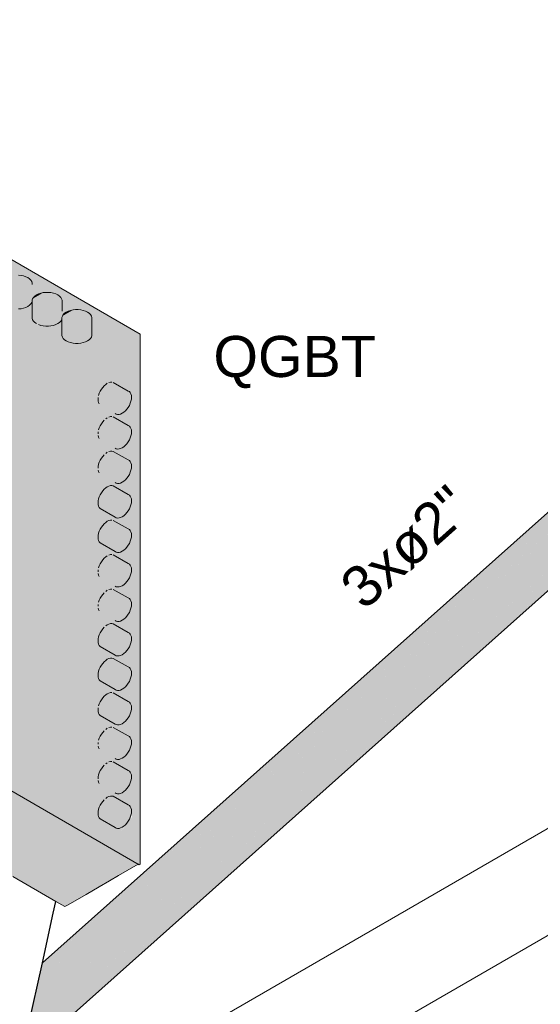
# Model space of a CAD drawing. Header units: millimetres. Extents: x 4480191 to 4481199, y -30324204 to -30323479.
# Tile 5 of 243: x 4480416.9 to 4480419.44, y -30324187.39 to -30324182.6. Entities that reach past the tile are written whole.
import ezdxf

# ---------------------------------------------------------------- set-up
doc = ezdxf.new("R2010")
doc.units = ezdxf.units.MM
doc.linetypes.add('NULL', pattern=[0])
for name, color, linetype, lineweight in [('EL-Condutos ARC (Baixa)', 54, 'Continuous', 25), ('EL-Condutos QD (Direta)', 14, 'Continuous', 25), ('EL-Quadro de distribuição', 251, 'Continuous', 18), ('EL-Textos conduto ARC', 7, 'Continuous', 9), ('IFC-Parede padrão-Contorno', 44, 'Continuous', 5), ('Textos', 7, 'Continuous', 9)]:
    doc.layers.add(name, color=color, linetype=linetype, lineweight=lineweight)
doc.styles.add('ARIAL', font='arial.ttf')

msp = doc.modelspace()

# ---------------------------------------------------------------- hatches: boundary and pattern name
at = {"layer": 'EL-Condutos ARC (Baixa)', "linetype": 'Continuous'}
for points in [[(4480421.4318, -30324183.6416), (4480421.4422, -30324183.5975), (4480421.4317, -30324183.5456), (4480421.402, -30324183.4948), (4480421.3583, -30324183.4539), (4480421.1034, -30324183.6777), (4480416.9798, -30324187.3525), (4480416.9759, -30324187.3701), (4480421.1034, -30324183.7563), (4480416.9579, -30324187.4515), (4480416.9543, -30324187.4678), (4480421.1034, -30324183.8332), (4480416.9367, -30324187.5477), (4480416.9365, -30324187.5485), (4480421.0798, -30324183.8589), (4480416.9364, -30324187.5488), (4480416.9341, -30324187.5595), (4480421.0798, -30324183.9135), (4480416.934, -30324187.5596), (4480416.9198, -30324187.6241), (4480416.141, -30324188.3182), (4480416.9196, -30324187.6248), (4480416.9182, -30324187.6312), (4480421.1602, -30324183.8816), (4480416.9101, -30324187.6679), (4480416.91, -30324187.6681), (4480421.116, -30324183.9228), (4480421.4101, -30324183.6608), (4480421.2685, -30324183.7859), (4480421.3702, -30324183.6756)], [(4480421.2228, -30324183.4462), (4480417.0151, -30324187.1931), (4480417.0144, -30324187.1963), (4480421.0798, -30324183.5852), (4480417.0143, -30324187.1964), (4480417.0143, -30324187.1968), (4480421.1034, -30324183.5666), (4480417.0111, -30324187.2111), (4480417.0086, -30324187.2223), (4480421.1034, -30324183.6107), (4480416.9986, -30324187.2675), (4480416.9951, -30324187.2835), (4480421.3583, -30324183.4539), (4480421.3082, -30324183.4301), (4480421.2716, -30324183.5127), (4480421.2716, -30324183.487), (4480421.3082, -30324183.4301), (4480421.2716, -30324183.4742), (4480421.2716, -30324183.428), (4480421.2602, -30324183.4273)], [(4480421.1034, -30324183.5666), (4480417.0143, -30324187.1968), (4480417.0111, -30324187.211)], [(4480421.0798, -30324183.5852), (4480417.0144, -30324187.1963), (4480417.0143, -30324187.1964)], [(4480421.0798, -30324183.6317), (4480416.9987, -30324187.2673), (4480416.9986, -30324187.2674)], [(4480421.0798, -30324183.6317), (4480416.9986, -30324187.2674), (4480416.9986, -30324187.2675)], [(4480421.1034, -30324183.6107), (4480417.0086, -30324187.2223), (4480416.9987, -30324187.2673)], [(4480421.1034, -30324183.6777), (4480416.9951, -30324187.2835), (4480416.9799, -30324187.3523)], [(4480421.0798, -30324183.6987), (4480416.9799, -30324187.3523), (4480416.9798, -30324187.3524)], [(4480421.0798, -30324183.6987), (4480416.9798, -30324187.3524), (4480416.9798, -30324187.3525)], [(4480421.0798, -30324183.7773), (4480416.958, -30324187.4514), (4480416.9579, -30324187.4515)], [(4480421.1034, -30324183.7563), (4480416.9759, -30324187.3701), (4480416.958, -30324187.4514)], [(4480421.1034, -30324183.8332), (4480416.9543, -30324187.4678), (4480416.9367, -30324187.5475)], [(4480421.1602, -30324183.8816), (4480421.1098, -30324183.9262), (4480416.9101, -30324187.6677), (4480416.9101, -30324187.6679)], [(4480421.0513, -30324183.8843), (4480416.9365, -30324187.5485), (4480416.9364, -30324187.5488)], [(4480421.0798, -30324183.8542), (4480416.9367, -30324187.5476), (4480416.9367, -30324187.5477)], [(4480421.0798, -30324183.8542), (4480416.9367, -30324187.5475), (4480416.9367, -30324187.5476)], [(4480421.1098, -30324183.9262), (4480416.9182, -30324187.6312), (4480416.9101, -30324187.6677)]]:
    msp.add_hatch(color=31, dxfattribs=at).paths.add_polyline_path(points)
at = {"layer": 'EL-Quadro de distribuição', "linetype": 'Continuous'}
for points in [[(4480415.8839, -30324183.2113), (4480415.5306, -30324183.4153), (4480415.7551, -30324183.4981), (4480415.9513, -30324183.3623), (4480415.9886, -30324183.3435), (4480415.9498, -30324183.3691), (4480415.9562, -30324183.359), (4480415.7551, -30324183.4981), (4480417.4843, -30324184.1353), (4480416.0929, -30324183.332), (4480416.0326, -30324183.3396), (4480416.0133, -30324183.3396), (4480416.0929, -30324183.3827), (4480416.0007, -30324183.3409), (4480416.0261, -30324183.3396), (4480416.0929, -30324183.332)], [(4480415.8813, -30324185.7888), (4480417.4869, -30324186.7158), (4480417.4923, -30324186.7127), (4480417.4923, -30324184.1307), (4480415.8867, -30324183.2037), (4480415.8813, -30324183.2068), (4480415.8813, -30324185.7888), (4480415.8839, -30324183.2113), (4480417.4843, -30324184.1353), (4480417.4843, -30324186.7113)], [(4480415.5243, -30324185.9949), (4480417.1247, -30324186.9189), (4480417.4843, -30324186.7113), (4480417.4804, -30324186.6884), (4480417.46, -30324186.5857), (4480417.4411, -30324186.5015), (4480417.4277, -30324186.5671), (4480417.4329, -30324186.5088), (4480417.3994, -30324186.5507), (4480417.395, -30324186.5482), (4480417.3736, -30324186.5719), (4480417.3221, -30324186.5184), (4480417.3465, -30324186.5854), (4480417.3356, -30324186.5683), (4480417.3405, -30324186.5907), (4480417.324, -30324186.5463), (4480417.3443, -30324186.6047), (4480417.3356, -30324186.5683), (4480417.3465, -30324186.5854), (4480417.3221, -30324186.5184), (4480417.3736, -30324186.5719), (4480417.395, -30324186.5482), (4480417.3994, -30324186.5507), (4480417.4199, -30324186.5204), (4480417.4329, -30324186.5088), (4480417.4277, -30324186.5671), (4480417.4411, -30324186.5015), (4480417.4595, -30324186.5854), (4480417.4804, -30324186.6884), (4480417.4843, -30324186.7113), (4480417.4517, -30324186.4922), (4480417.4449, -30324186.4796), (4480417.4371, -30324186.4251), (4480417.4498, -30324186.4438), (4480417.4509, -30324186.3052), (4480417.4556, -30324186.3646), (4480417.448, -30324186.4677), (4480417.4843, -30324186.7113), (4480417.4843, -30324185.9694), (4480417.4003, -30324185.8264), (4480417.415, -30324185.8463), (4480417.4155, -30324185.8522), (4480417.4843, -30324185.9694), (4480417.4843, -30324184.1353), (4480417.131, -30324184.3393), (4480415.5306, -30324183.4153), (4480415.5243, -30324183.4189)], [(4480417.131, -30324184.3393), (4480417.4843, -30324184.1353), (4480416.5284, -30324183.7893), (4480416.6322, -30324183.8213), (4480415.5306, -30324183.4153)], [(4480416.5242, -30324183.7878), (4480417.4843, -30324184.1353), (4480416.6322, -30324183.8213)], [(4480416.8194, -30324183.8896), (4480416.8194, -30324183.9696), (4480416.8217, -30324183.9769), (4480416.8407, -30324183.9959), (4480416.8736, -30324184.0069), (4480416.9117, -30324184.0069), (4480416.9446, -30324183.9959), (4480416.9636, -30324183.9769), (4480416.9659, -30324183.8822), (4480416.9528, -30324183.8616), (4480416.9237, -30324183.8475), (4480416.8862, -30324183.8436)], [(4480416.9649, -30324183.9736), (4480416.9649, -30324184.0536), (4480416.9672, -30324184.0609), (4480416.9862, -30324184.0799), (4480416.996, -30324184.0047), (4480416.996, -30324184.0847), (4480417.0191, -30324184.0909), (4480417.0572, -30324184.0909), (4480417.0901, -30324184.0799), (4480417.1091, -30324184.0609), (4480417.1113, -30324183.9662), (4480417.0983, -30324183.9456), (4480417.0692, -30324183.9315), (4480417.0317, -30324183.9276)], [(4480416.9649, -30324183.9736), (4480417.0317, -30324183.9276), (4480417.0191, -30324183.9289), (4480416.9695, -30324183.9576)], [(4480416.9715, -30324183.952), (4480416.9672, -30324183.9589), (4480417.0191, -30324183.9289), (4480416.996, -30324183.9351)], [(4480417.1104, -30324184.0576), (4480417.1104, -30324184.1376), (4480417.117, -30324184.1518), (4480417.1415, -30324184.1687), (4480417.1772, -30324184.1762), (4480417.2147, -30324184.1724), (4480417.2438, -30324184.1582), (4480417.2568, -30324184.1376), (4480417.2568, -30324184.0502), (4480417.2438, -30324184.0296), (4480417.2147, -30324184.0155), (4480417.1772, -30324184.0116)], [(4480417.1104, -30324184.0576), (4480417.1772, -30324184.0116), (4480417.1646, -30324184.0129), (4480417.115, -30324184.0416)], [(4480417.117, -30324184.036), (4480417.1127, -30324184.0429), (4480417.1646, -30324184.0129), (4480417.1415, -30324184.0191)], [(4480417.4468, -30324184.4222), (4480417.439, -30324184.4111), (4480417.3607, -30324184.3659), (4480417.427, -30324184.4064), (4480417.3542, -30324184.3644), (4480417.3395, -30324184.3667), (4480417.4045, -30324184.4124), (4480417.3317, -30324184.3704), (4480417.3239, -30324184.3757), (4480417.3028, -30324184.3993), (4480417.2894, -30324184.429), (4480417.3601, -30324184.481), (4480417.2874, -30324184.439), (4480417.2867, -30324184.4484), (4480417.2927, -30324184.4709), (4480417.3755, -30324184.521), (4480417.3966, -30324184.5201), (4480417.4199, -30324184.5044), (4480417.439, -30324184.4779), (4480417.4488, -30324184.4478)], [(4480417.4468, -30324184.5902), (4480417.439, -30324184.5791), (4480417.3607, -30324184.5339), (4480417.427, -30324184.5744), (4480417.3542, -30324184.5324), (4480417.3395, -30324184.5347), (4480417.4045, -30324184.5804), (4480417.3317, -30324184.5384), (4480417.3239, -30324184.5437), (4480417.3891, -30324184.5924), (4480417.3163, -30324184.5504), (4480417.3028, -30324184.5673), (4480417.2894, -30324184.5971), (4480417.3601, -30324184.649), (4480417.2874, -30324184.607), (4480417.2867, -30324184.6164), (4480417.3601, -30324184.667), (4480417.2874, -30324184.625), (4480417.2927, -30324184.6389), (4480417.3755, -30324184.6889), (4480417.3966, -30324184.6881), (4480417.4199, -30324184.6724), (4480417.439, -30324184.6459), (4480417.4488, -30324184.6158)], [(4480417.4468, -30324184.7582), (4480417.439, -30324184.7471), (4480417.3607, -30324184.7019), (4480417.3395, -30324184.7027), (4480417.4045, -30324184.7484), (4480417.3317, -30324184.7064), (4480417.3239, -30324184.7117), (4480417.3891, -30324184.7604), (4480417.3163, -30324184.7184), (4480417.3092, -30324184.7264), (4480417.2927, -30324184.7549), (4480417.2867, -30324184.7844), (4480417.3601, -30324184.835), (4480417.2874, -30324184.793), (4480417.2927, -30324184.8069), (4480417.3755, -30324184.8569), (4480417.3966, -30324184.8561), (4480417.4199, -30324184.8404), (4480417.439, -30324184.8139), (4480417.4488, -30324184.7838)], [(4480417.4468, -30324184.9262), (4480417.439, -30324184.9151), (4480417.3607, -30324184.8699), (4480417.3471, -30324184.8686), (4480417.3239, -30324184.8797), (4480417.3028, -30324184.9033), (4480417.2894, -30324184.933), (4480417.2874, -30324184.961), (4480417.2972, -30324184.9797), (4480417.3755, -30324185.025), (4480417.3966, -30324185.0241), (4480417.4199, -30324185.0084), (4480417.439, -30324184.9819), (4480417.4488, -30324184.9518)], [(4480417.4468, -30324185.0942), (4480417.439, -30324185.0831), (4480417.3607, -30324185.0379), (4480417.427, -30324185.0784), (4480417.3542, -30324185.0364), (4480417.3471, -30324185.0366), (4480417.3239, -30324185.0477), (4480417.3028, -30324185.0713), (4480417.2894, -30324185.101), (4480417.2874, -30324185.129), (4480417.2972, -30324185.1477), (4480417.3755, -30324185.1929), (4480417.3966, -30324185.1921), (4480417.4199, -30324185.1764), (4480417.439, -30324185.1499), (4480417.4488, -30324185.1198)], [(4480417.4468, -30324185.2622), (4480417.439, -30324185.2511), (4480417.3607, -30324185.2059), (4480417.427, -30324185.2464), (4480417.3542, -30324185.2044), (4480417.3395, -30324185.2067), (4480417.4045, -30324185.2524), (4480417.3317, -30324185.2104), (4480417.3239, -30324185.2157), (4480417.3028, -30324185.2393), (4480417.2894, -30324185.269), (4480417.3601, -30324185.321), (4480417.2874, -30324185.279), (4480417.2867, -30324185.2884), (4480417.3601, -30324185.339), (4480417.2874, -30324185.297), (4480417.2927, -30324185.3109), (4480417.3755, -30324185.361), (4480417.3966, -30324185.3601), (4480417.4199, -30324185.3444), (4480417.439, -30324185.3179), (4480417.4488, -30324185.2878)], [(4480417.4468, -30324185.4302), (4480417.439, -30324185.4191), (4480417.3607, -30324185.3739), (4480417.427, -30324185.4144), (4480417.3542, -30324185.3724), (4480417.3395, -30324185.3747), (4480417.4045, -30324185.4204), (4480417.3317, -30324185.3784), (4480417.3239, -30324185.3837), (4480417.3891, -30324185.4324), (4480417.3163, -30324185.3904), (4480417.3028, -30324185.4073), (4480417.2894, -30324185.4371), (4480417.3601, -30324185.489), (4480417.2874, -30324185.447), (4480417.2867, -30324185.4564), (4480417.3601, -30324185.507), (4480417.2874, -30324185.465), (4480417.2927, -30324185.4789), (4480417.3755, -30324185.5289), (4480417.3966, -30324185.5281), (4480417.4199, -30324185.5124), (4480417.439, -30324185.4859), (4480417.4488, -30324185.4558)], [(4480417.4468, -30324185.5982), (4480417.439, -30324185.5871), (4480417.3607, -30324185.5419), (4480417.3471, -30324185.5406), (4480417.3239, -30324185.5517), (4480417.3891, -30324185.6004), (4480417.3163, -30324185.5584), (4480417.3028, -30324185.5753), (4480417.2894, -30324185.605), (4480417.2874, -30324185.633), (4480417.2972, -30324185.6517), (4480417.3755, -30324185.6969), (4480417.3966, -30324185.6961), (4480417.4199, -30324185.6804), (4480417.439, -30324185.6539), (4480417.4488, -30324185.6238)], [(4480417.4468, -30324185.7662), (4480417.439, -30324185.7551), (4480417.3607, -30324185.7099), (4480417.3471, -30324185.7086), (4480417.3239, -30324185.7197), (4480417.3028, -30324185.7433), (4480417.2894, -30324185.773), (4480417.2874, -30324185.801), (4480417.2972, -30324185.8197), (4480417.3755, -30324185.865), (4480417.3966, -30324185.8641), (4480417.4199, -30324185.8484), (4480417.439, -30324185.8219), (4480417.4488, -30324185.7918)], [(4480417.4468, -30324185.9342), (4480417.439, -30324185.9231), (4480417.3607, -30324185.8779), (4480417.427, -30324185.9184), (4480417.3542, -30324185.8764), (4480417.3471, -30324185.8766), (4480417.3239, -30324185.8877), (4480417.3028, -30324185.9113), (4480417.2894, -30324185.941), (4480417.3601, -30324185.993), (4480417.2874, -30324185.951), (4480417.2874, -30324185.969), (4480417.2972, -30324185.9877), (4480417.3755, -30324186.0329), (4480417.3966, -30324186.0321), (4480417.4199, -30324186.0164), (4480417.439, -30324185.9899), (4480417.4488, -30324185.9598)], [(4480417.4468, -30324186.1022), (4480417.439, -30324186.0911), (4480417.3607, -30324186.0459), (4480417.427, -30324186.0864), (4480417.3542, -30324186.0444), (4480417.3395, -30324186.0467), (4480417.4045, -30324186.0924), (4480417.3317, -30324186.0504), (4480417.3239, -30324186.0557), (4480417.3891, -30324186.1044), (4480417.3163, -30324186.0624), (4480417.3028, -30324186.0793), (4480417.2894, -30324186.109), (4480417.3601, -30324186.161), (4480417.2874, -30324186.119), (4480417.2867, -30324186.1284), (4480417.3601, -30324186.179), (4480417.2874, -30324186.137), (4480417.2927, -30324186.1509), (4480417.3755, -30324186.201), (4480417.3966, -30324186.2001), (4480417.4199, -30324186.1844), (4480417.439, -30324186.1579), (4480417.4488, -30324186.1278)], [(4480417.4468, -30324186.2702), (4480417.439, -30324186.2591), (4480417.3607, -30324186.2139), (4480417.427, -30324186.2544), (4480417.3542, -30324186.2124), (4480417.3395, -30324186.2147), (4480417.4045, -30324186.2604), (4480417.3317, -30324186.2184), (4480417.3239, -30324186.2237), (4480417.3891, -30324186.2724), (4480417.3163, -30324186.2304), (4480417.3092, -30324186.2384), (4480417.2927, -30324186.2669), (4480417.2867, -30324186.2964), (4480417.3601, -30324186.347), (4480417.2874, -30324186.305), (4480417.2927, -30324186.3189), (4480417.3755, -30324186.3689), (4480417.3966, -30324186.3681), (4480417.4199, -30324186.3524), (4480417.439, -30324186.3259), (4480417.4488, -30324186.2958)], [(4480417.4556, -30324186.3646), (4480417.4509, -30324186.3047), (4480417.4498, -30324186.4438)], [(4480417.4468, -30324186.4382), (4480417.439, -30324186.4271), (4480417.3607, -30324186.3819), (4480417.3471, -30324186.3806), (4480417.3239, -30324186.3917), (4480417.3891, -30324186.4404), (4480417.3163, -30324186.3984), (4480417.3028, -30324186.4153), (4480417.2894, -30324186.445), (4480417.2874, -30324186.473), (4480417.2972, -30324186.4917), (4480417.3755, -30324186.5369), (4480417.3966, -30324186.5361), (4480417.4199, -30324186.5204), (4480417.439, -30324186.4939), (4480417.4488, -30324186.4638)]]:
    msp.add_hatch(color=254, dxfattribs=at).paths.add_polyline_path(points)

# ---------------------------------------------------------------- linework, layer by layer
at = {"layer": 'EL-Condutos ARC (Baixa)'}
for p, q in [((4480421.0798, -30324183.5735), (4480417.0151, -30324187.1931)), ((4480416.91, -30324187.6681), (4480421.116, -30324183.9228))]:
    msp.add_line(p, q, dxfattribs=at)
at = {"layer": 'EL-Condutos QD (Direta)'}
for p, q in [((4480417.0685, -30324186.9514), (4480417.0813, -30324186.8938)), ((4480417.0151, -30324187.1931), (4480417.0685, -30324186.9514)), ((4480416.91, -30324187.6681), (4480417.0151, -30324187.1931))]:
    msp.add_line(p, q, dxfattribs=at)
at = {"layer": 'EL-Quadro de distribuição'}
for p, q in [((4480417.4923, -30324184.1307), (4480415.8867, -30324183.2037)), ((4480416.9117, -30324183.8449), (4480416.8991, -30324183.8436)), ((4480416.9237, -30324183.8475), (4480416.9117, -30324183.8449)), ((4480416.9348, -30324183.8511), (4480416.9237, -30324183.8475)), ((4480416.9446, -30324183.8559), (4480416.9348, -30324183.8511)), ((4480416.9528, -30324183.8616), (4480416.9446, -30324183.8559)), ((4480416.9592, -30324183.868), (4480416.9528, -30324183.8616)), ((4480416.9636, -30324183.8749), (4480416.9592, -30324183.868)), ((4480416.9659, -30324183.8822), (4480416.9636, -30324183.8749)), ((4480416.9658, -30324183.8896), (4480416.9659, -30324183.8822)), ((4480416.996, -30324183.9351), (4480416.9862, -30324183.9399)), ((4480417.0071, -30324183.9315), (4480416.996, -30324183.9351)), ((4480417.0191, -30324183.9289), (4480417.0071, -30324183.9315)), ((4480417.0317, -30324183.9276), (4480417.0191, -30324183.9289)), ((4480417.0445, -30324183.9276), (4480417.0317, -30324183.9276)), ((4480417.0572, -30324183.9289), (4480417.0445, -30324183.9276)), ((4480417.0692, -30324183.9315), (4480417.0572, -30324183.9289)), ((4480417.0803, -30324183.9351), (4480417.0692, -30324183.9315)), ((4480417.0901, -30324183.9399), (4480417.0803, -30324183.9351)), ((4480416.9528, -30324183.9902), (4480416.9592, -30324183.9838)), ((4480416.9592, -30324183.9838), (4480416.9636, -30324183.9769)), ((4480416.9658, -30324183.9632), (4480416.9649, -30324183.9662)), ((4480416.9649, -30324183.9662), (4480416.9649, -30324183.9726)), ((4480416.9649, -30324183.9726), (4480416.9649, -30324183.9736)), ((4480416.9649, -30324183.9736), (4480416.9649, -30324184.0536)), ((4480416.9672, -30324183.9589), (4480416.9658, -30324183.9632)), ((4480416.9715, -30324183.952), (4480416.9672, -30324183.9589)), ((4480416.9779, -30324183.9456), (4480416.9715, -30324183.952)), ((4480416.9862, -30324183.9399), (4480416.9779, -30324183.9456)), ((4480417.0983, -30324183.9456), (4480417.0901, -30324183.9399)), ((4480417.1047, -30324183.952), (4480417.0983, -30324183.9456)), ((4480417.1091, -30324183.9589), (4480417.1047, -30324183.952)), ((4480417.1113, -30324183.9662), (4480417.1091, -30324183.9589)), ((4480417.1113, -30324183.9736), (4480417.1113, -30324183.9662)), ((4480417.1113, -30324184.0183), (4480417.1113, -30324183.9736)), ((4480416.899, -30324184.0082), (4480416.9117, -30324184.0069)), ((4480416.9117, -30324184.0069), (4480416.9237, -30324184.0043)), ((4480416.9237, -30324184.0043), (4480416.9348, -30324184.0007)), ((4480416.9348, -30324184.0007), (4480416.9446, -30324183.9959)), ((4480416.9446, -30324183.9959), (4480416.9528, -30324183.9902)), ((4480417.1234, -30324184.0296), (4480417.117, -30324184.036)), ((4480417.1317, -30324184.0239), (4480417.1234, -30324184.0296)), ((4480417.1415, -30324184.0191), (4480417.1317, -30324184.0239)), ((4480417.1526, -30324184.0155), (4480417.1415, -30324184.0191)), ((4480417.1646, -30324184.0129), (4480417.1526, -30324184.0155)), ((4480417.1772, -30324184.0116), (4480417.1646, -30324184.0129)), ((4480417.19, -30324184.0116), (4480417.1772, -30324184.0116)), ((4480417.2026, -30324184.0129), (4480417.19, -30324184.0116)), ((4480417.2147, -30324184.0155), (4480417.2026, -30324184.0129)), ((4480417.2258, -30324184.0191), (4480417.2147, -30324184.0155)), ((4480417.2356, -30324184.0239), (4480417.2258, -30324184.0191)), ((4480417.2438, -30324184.0296), (4480417.2356, -30324184.0239)), ((4480417.2502, -30324184.036), (4480417.2438, -30324184.0296)), ((4480416.9649, -30324184.0536), (4480416.9672, -30324184.0609)), ((4480416.9672, -30324184.0609), (4480416.9715, -30324184.0678)), ((4480416.9715, -30324184.0678), (4480416.9779, -30324184.0742)), ((4480416.9779, -30324184.0742), (4480416.9862, -30324184.0799)), ((4480417.0803, -30324184.0847), (4480417.0901, -30324184.0799)), ((4480417.0901, -30324184.0799), (4480417.0983, -30324184.0742)), ((4480417.0983, -30324184.0742), (4480417.1047, -30324184.0678)), ((4480417.1047, -30324184.0678), (4480417.1091, -30324184.0609)), ((4480417.1113, -30324184.0472), (4480417.1104, -30324184.0502)), ((4480417.1104, -30324184.0502), (4480417.1104, -30324184.0566)), ((4480417.1104, -30324184.0566), (4480417.1104, -30324184.0576)), ((4480417.1104, -30324184.0576), (4480417.1104, -30324184.1376)), ((4480417.1127, -30324184.0429), (4480417.1113, -30324184.0472)), ((4480417.117, -30324184.036), (4480417.1127, -30324184.0429)), ((4480417.2546, -30324184.0429), (4480417.2502, -30324184.036)), ((4480417.2568, -30324184.0502), (4480417.2546, -30324184.0429)), ((4480417.2568, -30324184.0576), (4480417.2568, -30324184.0502)), ((4480417.2568, -30324184.1376), (4480417.2568, -30324184.0576)), ((4480416.996, -30324184.0847), (4480417.0071, -30324184.0883)), ((4480417.0071, -30324184.0883), (4480417.0191, -30324184.0909)), ((4480417.0191, -30324184.0909), (4480417.0317, -30324184.0922)), ((4480417.0317, -30324184.0922), (4480417.0445, -30324184.0922)), ((4480417.0445, -30324184.0922), (4480417.0572, -30324184.0909)), ((4480417.0572, -30324184.0909), (4480417.0692, -30324184.0884)), ((4480417.0692, -30324184.0884), (4480417.0803, -30324184.0847)), ((4480417.1104, -30324184.1376), (4480417.1126, -30324184.1449)), ((4480417.1126, -30324184.1449), (4480417.117, -30324184.1518)), ((4480417.117, -30324184.1518), (4480417.1234, -30324184.1582)), ((4480417.1234, -30324184.1582), (4480417.1317, -30324184.1639)), ((4480417.1317, -30324184.1639), (4480417.1415, -30324184.1687)), ((4480417.1415, -30324184.1687), (4480417.1526, -30324184.1724)), ((4480417.1526, -30324184.1724), (4480417.1646, -30324184.1749)), ((4480417.1646, -30324184.1749), (4480417.1772, -30324184.1762)), ((4480417.19, -30324184.1762), (4480417.2027, -30324184.1749)), ((4480417.2027, -30324184.1749), (4480417.2147, -30324184.1724)), ((4480417.2147, -30324184.1724), (4480417.2258, -30324184.1687)), ((4480417.2258, -30324184.1687), (4480417.2356, -30324184.1639)), ((4480417.2356, -30324184.1639), (4480417.2438, -30324184.1582)), ((4480417.2438, -30324184.1582), (4480417.2502, -30324184.1518)), ((4480417.2502, -30324184.1518), (4480417.2546, -30324184.1449)), ((4480417.2546, -30324184.1449), (4480417.2568, -30324184.1376)), ((4480417.4923, -30324186.7127), (4480417.4923, -30324184.1307)), ((4480417.1772, -30324184.1762), (4480417.19, -30324184.1762)), ((4480417.3471, -30324184.3646), (4480417.3395, -30324184.3667)), ((4480417.3542, -30324184.3644), (4480417.3471, -30324184.3646)), ((4480417.4334, -30324184.4079), (4480417.3607, -30324184.3659)), ((4480417.2972, -30324184.4089), (4480417.2927, -30324184.4189)), ((4480417.3028, -30324184.3993), (4480417.2972, -30324184.4089)), ((4480417.3092, -30324184.3904), (4480417.3028, -30324184.3993)), ((4480417.3163, -30324184.3824), (4480417.3092, -30324184.3904)), ((4480417.3239, -30324184.3757), (4480417.3163, -30324184.3824)), ((4480417.3317, -30324184.3704), (4480417.3239, -30324184.3757)), ((4480417.439, -30324184.4111), (4480417.4334, -30324184.4079)), ((4480417.4435, -30324184.4159), (4480417.439, -30324184.4111)), ((4480417.2874, -30324184.439), (4480417.2867, -30324184.4484)), ((4480417.2867, -30324184.4484), (4480417.2874, -30324184.457)), ((4480417.2874, -30324184.457), (4480417.2894, -30324184.4646)), ((4480417.2927, -30324184.4189), (4480417.2894, -30324184.429)), ((4480417.4468, -30324184.4222), (4480417.4435, -30324184.4159)), ((4480417.4435, -30324184.4679), (4480417.4468, -30324184.4577)), ((4480417.4488, -30324184.4298), (4480417.4468, -30324184.4222)), ((4480417.4468, -30324184.4577), (4480417.4488, -30324184.4478)), ((4480417.4495, -30324184.4384), (4480417.4488, -30324184.4298)), ((4480417.4488, -30324184.4478), (4480417.4495, -30324184.4384)), ((4480417.2894, -30324184.4646), (4480417.2927, -30324184.4709)), ((4480417.4045, -30324184.5164), (4480417.4123, -30324184.5111)), ((4480417.4123, -30324184.5111), (4480417.4199, -30324184.5044)), ((4480417.4199, -30324184.5044), (4480417.427, -30324184.4964)), ((4480417.427, -30324184.4964), (4480417.4334, -30324184.4875)), ((4480417.4334, -30324184.4875), (4480417.439, -30324184.4779)), ((4480417.439, -30324184.4779), (4480417.4435, -30324184.4679)), ((4480417.3092, -30324184.5584), (4480417.3028, -30324184.5673)), ((4480417.3163, -30324184.5504), (4480417.3092, -30324184.5584)), ((4480417.3317, -30324184.5384), (4480417.3239, -30324184.5437)), ((4480417.3471, -30324184.5327), (4480417.3395, -30324184.5347)), ((4480417.3542, -30324184.5324), (4480417.3471, -30324184.5327)), ((4480417.4334, -30324184.5759), (4480417.3607, -30324184.5339)), ((4480417.37, -30324184.5177), (4480417.3755, -30324184.521)), ((4480417.3755, -30324184.521), (4480417.3819, -30324184.5224)), ((4480417.3819, -30324184.5224), (4480417.3891, -30324184.5222)), ((4480417.3891, -30324184.5222), (4480417.3966, -30324184.5201)), ((4480417.3966, -30324184.5201), (4480417.4045, -30324184.5164)), ((4480417.2874, -30324184.607), (4480417.2867, -30324184.6164)), ((4480417.2927, -30324184.5869), (4480417.2894, -30324184.5971)), ((4480417.2972, -30324184.5769), (4480417.2927, -30324184.5869)), ((4480417.3028, -30324184.5673), (4480417.2972, -30324184.5769)), ((4480417.439, -30324184.5791), (4480417.4334, -30324184.5759)), ((4480417.4435, -30324184.5839), (4480417.439, -30324184.5791)), ((4480417.4468, -30324184.5902), (4480417.4435, -30324184.5839)), ((4480417.4488, -30324184.5978), (4480417.4468, -30324184.5902)), ((4480417.4495, -30324184.6064), (4480417.4488, -30324184.5978)), ((4480417.4488, -30324184.6158), (4480417.4495, -30324184.6064)), ((4480417.2874, -30324184.625), (4480417.2894, -30324184.6326)), ((4480417.2894, -30324184.6326), (4480417.2927, -30324184.6389)), ((4480417.4334, -30324184.6555), (4480417.439, -30324184.6459)), ((4480417.439, -30324184.6459), (4480417.4435, -30324184.6359)), ((4480417.4435, -30324184.6359), (4480417.4468, -30324184.6257)), ((4480417.4468, -30324184.6257), (4480417.4488, -30324184.6158)), ((4480417.3471, -30324184.7006), (4480417.3395, -30324184.7027)), ((4480417.3542, -30324184.7004), (4480417.3471, -30324184.7006)), ((4480417.3607, -30324184.7019), (4480417.3542, -30324184.7004)), ((4480417.4334, -30324184.7439), (4480417.3607, -30324184.7019)), ((4480417.37, -30324184.6857), (4480417.3755, -30324184.6889)), ((4480417.3755, -30324184.6889), (4480417.3819, -30324184.6904)), ((4480417.3819, -30324184.6904), (4480417.3891, -30324184.6902)), ((4480417.3891, -30324184.6902), (4480417.3966, -30324184.6881)), ((4480417.3966, -30324184.6881), (4480417.4045, -30324184.6844)), ((4480417.4045, -30324184.6844), (4480417.4123, -30324184.6791)), ((4480417.4123, -30324184.6791), (4480417.4199, -30324184.6724)), ((4480417.4199, -30324184.6724), (4480417.427, -30324184.6644)), ((4480417.427, -30324184.6644), (4480417.4334, -30324184.6555)), ((4480417.2972, -30324184.7449), (4480417.2927, -30324184.7549)), ((4480417.3028, -30324184.7353), (4480417.2972, -30324184.7449)), ((4480417.3092, -30324184.7264), (4480417.3028, -30324184.7353)), ((4480417.3163, -30324184.7184), (4480417.3092, -30324184.7264)), ((4480417.3317, -30324184.7064), (4480417.3239, -30324184.7117)), ((4480417.439, -30324184.7471), (4480417.4334, -30324184.7439)), ((4480417.4435, -30324184.7519), (4480417.439, -30324184.7471)), ((4480417.2874, -30324184.775), (4480417.2867, -30324184.7844)), ((4480417.2894, -30324184.765), (4480417.2874, -30324184.775)), ((4480417.2874, -30324184.793), (4480417.2894, -30324184.8006)), ((4480417.2927, -30324184.7549), (4480417.2894, -30324184.765)), ((4480417.4468, -30324184.7582), (4480417.4435, -30324184.7519)), ((4480417.4435, -30324184.8039), (4480417.4468, -30324184.7937)), ((4480417.4488, -30324184.7658), (4480417.4468, -30324184.7582)), ((4480417.4468, -30324184.7937), (4480417.4488, -30324184.7838)), ((4480417.4495, -30324184.7744), (4480417.4488, -30324184.7658)), ((4480417.4488, -30324184.7838), (4480417.4495, -30324184.7744)), ((4480417.2894, -30324184.8006), (4480417.2927, -30324184.8069)), ((4480417.4045, -30324184.8524), (4480417.4123, -30324184.8471)), ((4480417.4123, -30324184.8471), (4480417.4199, -30324184.8404)), ((4480417.4199, -30324184.8404), (4480417.427, -30324184.8324)), ((4480417.427, -30324184.8324), (4480417.4334, -30324184.8235)), ((4480417.4334, -30324184.8235), (4480417.439, -30324184.8139)), ((4480417.439, -30324184.8139), (4480417.4435, -30324184.8039)), ((4480417.3092, -30324184.8944), (4480417.3028, -30324184.9033)), ((4480417.3163, -30324184.8864), (4480417.3092, -30324184.8944)), ((4480417.3239, -30324184.8797), (4480417.3163, -30324184.8864)), ((4480417.3317, -30324184.8744), (4480417.3239, -30324184.8797)), ((4480417.3395, -30324184.8707), (4480417.3317, -30324184.8744)), ((4480417.3471, -30324184.8686), (4480417.3395, -30324184.8707)), ((4480417.3542, -30324184.8684), (4480417.3471, -30324184.8686)), ((4480417.3607, -30324184.8699), (4480417.3542, -30324184.8684)), ((4480417.4334, -30324184.9119), (4480417.3607, -30324184.8699)), ((4480417.37, -30324184.8537), (4480417.3755, -30324184.8569)), ((4480417.3755, -30324184.8569), (4480417.3819, -30324184.8584)), ((4480417.3819, -30324184.8584), (4480417.3891, -30324184.8582)), ((4480417.3891, -30324184.8582), (4480417.3966, -30324184.8561)), ((4480417.3966, -30324184.8561), (4480417.4045, -30324184.8524)), ((4480417.2874, -30324184.943), (4480417.2867, -30324184.9524)), ((4480417.2894, -30324184.933), (4480417.2874, -30324184.943)), ((4480417.2927, -30324184.9229), (4480417.2894, -30324184.933)), ((4480417.2972, -30324184.9129), (4480417.2927, -30324184.9229)), ((4480417.3028, -30324184.9033), (4480417.2972, -30324184.9129)), ((4480417.439, -30324184.9151), (4480417.4334, -30324184.9119)), ((4480417.4435, -30324184.9199), (4480417.439, -30324184.9151)), ((4480417.4468, -30324184.9262), (4480417.4435, -30324184.9199)), ((4480417.4488, -30324184.9338), (4480417.4468, -30324184.9262)), ((4480417.4495, -30324184.9424), (4480417.4488, -30324184.9338)), ((4480417.4488, -30324184.9518), (4480417.4495, -30324184.9424)), ((4480417.2867, -30324184.9524), (4480417.2874, -30324184.961)), ((4480417.2874, -30324184.961), (4480417.2894, -30324184.9686)), ((4480417.2894, -30324184.9686), (4480417.2927, -30324184.9749)), ((4480417.2927, -30324184.9749), (4480417.2972, -30324184.9797)), ((4480417.2972, -30324184.9797), (4480417.37, -30324185.0217)), ((4480417.4334, -30324184.9915), (4480417.439, -30324184.9819)), ((4480417.439, -30324184.9819), (4480417.4435, -30324184.9719)), ((4480417.4435, -30324184.9719), (4480417.4468, -30324184.9617)), ((4480417.4468, -30324184.9617), (4480417.4488, -30324184.9518)), ((4480417.3395, -30324185.0387), (4480417.3317, -30324185.0424)), ((4480417.3471, -30324185.0366), (4480417.3395, -30324185.0387)), ((4480417.3542, -30324185.0364), (4480417.3471, -30324185.0366)), ((4480417.4334, -30324185.0799), (4480417.3607, -30324185.0379)), ((4480417.37, -30324185.0217), (4480417.3755, -30324185.025)), ((4480417.3755, -30324185.025), (4480417.3819, -30324185.0264)), ((4480417.3819, -30324185.0264), (4480417.3891, -30324185.0262)), ((4480417.3891, -30324185.0262), (4480417.3966, -30324185.0241)), ((4480417.3966, -30324185.0241), (4480417.4045, -30324185.0204)), ((4480417.4045, -30324185.0204), (4480417.4123, -30324185.0151)), ((4480417.4123, -30324185.0151), (4480417.4199, -30324185.0084)), ((4480417.4199, -30324185.0084), (4480417.427, -30324185.0004)), ((4480417.427, -30324185.0004), (4480417.4334, -30324184.9915)), ((4480417.2972, -30324185.0809), (4480417.2927, -30324185.0909)), ((4480417.3028, -30324185.0713), (4480417.2972, -30324185.0809)), ((4480417.3092, -30324185.0624), (4480417.3028, -30324185.0713)), ((4480417.3163, -30324185.0544), (4480417.3092, -30324185.0624)), ((4480417.3239, -30324185.0477), (4480417.3163, -30324185.0544)), ((4480417.3317, -30324185.0424), (4480417.3239, -30324185.0477)), ((4480417.439, -30324185.0831), (4480417.4334, -30324185.0799)), ((4480417.4435, -30324185.0879), (4480417.439, -30324185.0831)), ((4480417.2874, -30324185.111), (4480417.2867, -30324185.1204)), ((4480417.2867, -30324185.1204), (4480417.2874, -30324185.129)), ((4480417.2894, -30324185.101), (4480417.2874, -30324185.111)), ((4480417.2874, -30324185.129), (4480417.2894, -30324185.1366)), ((4480417.2927, -30324185.0909), (4480417.2894, -30324185.101)), ((4480417.4468, -30324185.0942), (4480417.4435, -30324185.0879)), ((4480417.4435, -30324185.1399), (4480417.4468, -30324185.1298)), ((4480417.4488, -30324185.1018), (4480417.4468, -30324185.0942)), ((4480417.4468, -30324185.1298), (4480417.4488, -30324185.1198)), ((4480417.4495, -30324185.1104), (4480417.4488, -30324185.1018)), ((4480417.4488, -30324185.1198), (4480417.4495, -30324185.1104)), ((4480417.2894, -30324185.1366), (4480417.2927, -30324185.1429)), ((4480417.2927, -30324185.1429), (4480417.2972, -30324185.1477)), ((4480417.2972, -30324185.1477), (4480417.37, -30324185.1897)), ((4480417.4123, -30324185.1831), (4480417.4199, -30324185.1764)), ((4480417.4199, -30324185.1764), (4480417.427, -30324185.1684)), ((4480417.427, -30324185.1684), (4480417.4334, -30324185.1595)), ((4480417.4334, -30324185.1595), (4480417.439, -30324185.1499)), ((4480417.439, -30324185.1499), (4480417.4435, -30324185.1399)), ((4480417.3092, -30324185.2304), (4480417.3028, -30324185.2393)), ((4480417.3163, -30324185.2224), (4480417.3092, -30324185.2304)), ((4480417.3239, -30324185.2157), (4480417.3163, -30324185.2224)), ((4480417.3317, -30324185.2104), (4480417.3239, -30324185.2157)), ((4480417.3471, -30324185.2046), (4480417.3395, -30324185.2067)), ((4480417.3542, -30324185.2044), (4480417.3471, -30324185.2046)), ((4480417.4334, -30324185.2479), (4480417.3607, -30324185.2059)), ((4480417.37, -30324185.1897), (4480417.3755, -30324185.1929)), ((4480417.3755, -30324185.1929), (4480417.3819, -30324185.1944)), ((4480417.3819, -30324185.1944), (4480417.3891, -30324185.1942)), ((4480417.3891, -30324185.1942), (4480417.3966, -30324185.1921)), ((4480417.3966, -30324185.1921), (4480417.4045, -30324185.1884)), ((4480417.4045, -30324185.1884), (4480417.4123, -30324185.1831)), ((4480417.2927, -30324185.2589), (4480417.2894, -30324185.269)), ((4480417.2972, -30324185.2489), (4480417.2927, -30324185.2589)), ((4480417.3028, -30324185.2393), (4480417.2972, -30324185.2489)), ((4480417.439, -30324185.2511), (4480417.4334, -30324185.2479)), ((4480417.4435, -30324185.2559), (4480417.439, -30324185.2511)), ((4480417.4468, -30324185.2622), (4480417.4435, -30324185.2559)), ((4480417.4488, -30324185.2698), (4480417.4468, -30324185.2622)), ((4480417.4495, -30324185.2784), (4480417.4488, -30324185.2698)), ((4480417.4488, -30324185.2878), (4480417.4495, -30324185.2784)), ((4480417.2874, -30324185.279), (4480417.2867, -30324185.2884)), ((4480417.2874, -30324185.297), (4480417.2894, -30324185.3046)), ((4480417.2894, -30324185.3046), (4480417.2927, -30324185.3109)), ((4480417.4334, -30324185.3275), (4480417.439, -30324185.3179)), ((4480417.439, -30324185.3179), (4480417.4435, -30324185.3079)), ((4480417.4435, -30324185.3079), (4480417.4468, -30324185.2977)), ((4480417.4468, -30324185.2977), (4480417.4488, -30324185.2878)), ((4480417.3471, -30324185.3727), (4480417.3395, -30324185.3747)), ((4480417.3542, -30324185.3724), (4480417.3471, -30324185.3727)), ((4480417.4334, -30324185.4159), (4480417.3607, -30324185.3739)), ((4480417.37, -30324185.3577), (4480417.3755, -30324185.361)), ((4480417.3755, -30324185.361), (4480417.3819, -30324185.3624)), ((4480417.3819, -30324185.3624), (4480417.3891, -30324185.3622)), ((4480417.3891, -30324185.3622), (4480417.3966, -30324185.3601)), ((4480417.3966, -30324185.3601), (4480417.4045, -30324185.3564)), ((4480417.4045, -30324185.3564), (4480417.4123, -30324185.3511)), ((4480417.4123, -30324185.3511), (4480417.4199, -30324185.3444)), ((4480417.4199, -30324185.3444), (4480417.427, -30324185.3364)), ((4480417.427, -30324185.3364), (4480417.4334, -30324185.3275)), ((4480417.2972, -30324185.4169), (4480417.2927, -30324185.4269)), ((4480417.3028, -30324185.4073), (4480417.2972, -30324185.4169)), ((4480417.3092, -30324185.3984), (4480417.3028, -30324185.4073)), ((4480417.3163, -30324185.3904), (4480417.3092, -30324185.3984)), ((4480417.3317, -30324185.3784), (4480417.3239, -30324185.3837)), ((4480417.439, -30324185.4191), (4480417.4334, -30324185.4159)), ((4480417.4435, -30324185.4239), (4480417.439, -30324185.4191)), ((4480417.2874, -30324185.447), (4480417.2867, -30324185.4564)), ((4480417.2874, -30324185.465), (4480417.2894, -30324185.4726)), ((4480417.2927, -30324185.4269), (4480417.2894, -30324185.4371)), ((4480417.4468, -30324185.4302), (4480417.4435, -30324185.4239)), ((4480417.4435, -30324185.4759), (4480417.4468, -30324185.4657)), ((4480417.4488, -30324185.4378), (4480417.4468, -30324185.4302)), ((4480417.4468, -30324185.4657), (4480417.4488, -30324185.4558)), ((4480417.4495, -30324185.4464), (4480417.4488, -30324185.4378)), ((4480417.4488, -30324185.4558), (4480417.4495, -30324185.4464)), ((4480417.2894, -30324185.4726), (4480417.2927, -30324185.4789)), ((4480417.4123, -30324185.5191), (4480417.4199, -30324185.5124)), ((4480417.4199, -30324185.5124), (4480417.427, -30324185.5044)), ((4480417.427, -30324185.5044), (4480417.4334, -30324185.4955)), ((4480417.4334, -30324185.4955), (4480417.439, -30324185.4859)), ((4480417.439, -30324185.4859), (4480417.4435, -30324185.4759)), ((4480417.3092, -30324185.5664), (4480417.3028, -30324185.5753)), ((4480417.3163, -30324185.5584), (4480417.3092, -30324185.5664)), ((4480417.3317, -30324185.5464), (4480417.3239, -30324185.5517)), ((4480417.3395, -30324185.5427), (4480417.3317, -30324185.5464)), ((4480417.3471, -30324185.5406), (4480417.3395, -30324185.5427)), ((4480417.3542, -30324185.5404), (4480417.3471, -30324185.5406)), ((4480417.3607, -30324185.5419), (4480417.3542, -30324185.5404)), ((4480417.4334, -30324185.5839), (4480417.3607, -30324185.5419)), ((4480417.37, -30324185.5257), (4480417.3755, -30324185.5289)), ((4480417.3755, -30324185.5289), (4480417.3819, -30324185.5304)), ((4480417.3819, -30324185.5304), (4480417.3891, -30324185.5302)), ((4480417.3891, -30324185.5302), (4480417.3966, -30324185.5281)), ((4480417.3966, -30324185.5281), (4480417.4045, -30324185.5244)), ((4480417.4045, -30324185.5244), (4480417.4123, -30324185.5191)), ((4480417.2894, -30324185.605), (4480417.2874, -30324185.615)), ((4480417.2927, -30324185.5949), (4480417.2894, -30324185.605)), ((4480417.2972, -30324185.5849), (4480417.2927, -30324185.5949)), ((4480417.3028, -30324185.5753), (4480417.2972, -30324185.5849)), ((4480417.439, -30324185.5871), (4480417.4334, -30324185.5839)), ((4480417.4435, -30324185.5919), (4480417.439, -30324185.5871)), ((4480417.4468, -30324185.5982), (4480417.4435, -30324185.5919)), ((4480417.4488, -30324185.6058), (4480417.4468, -30324185.5982)), ((4480417.4495, -30324185.6144), (4480417.4488, -30324185.6058)), ((4480417.4488, -30324185.6238), (4480417.4495, -30324185.6144)), ((4480417.2874, -30324185.615), (4480417.2867, -30324185.6244)), ((4480417.2867, -30324185.6244), (4480417.2874, -30324185.633)), ((4480417.2874, -30324185.633), (4480417.2894, -30324185.6406)), ((4480417.2894, -30324185.6406), (4480417.2927, -30324185.6469)), ((4480417.2927, -30324185.6469), (4480417.2972, -30324185.6517)), ((4480417.2972, -30324185.6517), (4480417.37, -30324185.6937)), ((4480417.4334, -30324185.6635), (4480417.439, -30324185.6539)), ((4480417.439, -30324185.6539), (4480417.4435, -30324185.6439)), ((4480417.4435, -30324185.6439), (4480417.4468, -30324185.6337)), ((4480417.4468, -30324185.6337), (4480417.4488, -30324185.6238)), ((4480417.3471, -30324185.7086), (4480417.3395, -30324185.7107)), ((4480417.3542, -30324185.7084), (4480417.3471, -30324185.7086)), ((4480417.3607, -30324185.7099), (4480417.3542, -30324185.7084)), ((4480417.4334, -30324185.7519), (4480417.3607, -30324185.7099)), ((4480417.37, -30324185.6937), (4480417.3755, -30324185.6969)), ((4480417.3755, -30324185.6969), (4480417.3819, -30324185.6984)), ((4480417.3819, -30324185.6984), (4480417.3891, -30324185.6982)), ((4480417.3891, -30324185.6982), (4480417.3966, -30324185.6961)), ((4480417.3966, -30324185.6961), (4480417.4045, -30324185.6924)), ((4480417.4045, -30324185.6924), (4480417.4123, -30324185.6871)), ((4480417.4123, -30324185.6871), (4480417.4199, -30324185.6804)), ((4480417.4199, -30324185.6804), (4480417.427, -30324185.6724)), ((4480417.427, -30324185.6724), (4480417.4334, -30324185.6635)), ((4480417.2972, -30324185.7529), (4480417.2927, -30324185.7629)), ((4480417.3028, -30324185.7433), (4480417.2972, -30324185.7529)), ((4480417.3092, -30324185.7344), (4480417.3028, -30324185.7433)), ((4480417.3163, -30324185.7264), (4480417.3092, -30324185.7344)), ((4480417.3239, -30324185.7197), (4480417.3163, -30324185.7264)), ((4480417.3317, -30324185.7144), (4480417.3239, -30324185.7197)), ((4480417.3395, -30324185.7107), (4480417.3317, -30324185.7144)), ((4480417.439, -30324185.7551), (4480417.4334, -30324185.7519)), ((4480417.4435, -30324185.7599), (4480417.439, -30324185.7551)), ((4480415.8813, -30324185.7888), (4480417.4869, -30324186.7158)), ((4480417.2874, -30324185.783), (4480417.2867, -30324185.7924)), ((4480417.2867, -30324185.7924), (4480417.2874, -30324185.801)), ((4480417.2894, -30324185.773), (4480417.2874, -30324185.783)), ((4480417.2874, -30324185.801), (4480417.2894, -30324185.8086)), ((4480417.2927, -30324185.7629), (4480417.2894, -30324185.773)), ((4480417.4468, -30324185.7662), (4480417.4435, -30324185.7599)), ((4480417.4435, -30324185.8119), (4480417.4468, -30324185.8017)), ((4480417.4488, -30324185.7738), (4480417.4468, -30324185.7662)), ((4480417.4468, -30324185.8017), (4480417.4488, -30324185.7918)), ((4480417.4495, -30324185.7824), (4480417.4488, -30324185.7738)), ((4480417.4488, -30324185.7918), (4480417.4495, -30324185.7824)), ((4480417.2894, -30324185.8086), (4480417.2927, -30324185.8149)), ((4480417.2927, -30324185.8149), (4480417.2972, -30324185.8197)), ((4480417.2972, -30324185.8197), (4480417.37, -30324185.8617)), ((4480417.4123, -30324185.8551), (4480417.4199, -30324185.8484)), ((4480417.4199, -30324185.8484), (4480417.427, -30324185.8404)), ((4480417.427, -30324185.8404), (4480417.4334, -30324185.8315)), ((4480417.4334, -30324185.8315), (4480417.439, -30324185.8219)), ((4480417.439, -30324185.8219), (4480417.4435, -30324185.8119)), ((4480417.3163, -30324185.8944), (4480417.3092, -30324185.9024)), ((4480417.3239, -30324185.8877), (4480417.3163, -30324185.8944)), ((4480417.3317, -30324185.8824), (4480417.3239, -30324185.8877)), ((4480417.3395, -30324185.8787), (4480417.3317, -30324185.8824)), ((4480417.3471, -30324185.8766), (4480417.3395, -30324185.8787)), ((4480417.3542, -30324185.8764), (4480417.3471, -30324185.8766)), ((4480417.4334, -30324185.9199), (4480417.3607, -30324185.8779)), ((4480417.37, -30324185.8617), (4480417.3755, -30324185.865)), ((4480417.3755, -30324185.865), (4480417.3819, -30324185.8664)), ((4480417.3819, -30324185.8664), (4480417.3891, -30324185.8662)), ((4480417.3891, -30324185.8662), (4480417.3966, -30324185.8641)), ((4480417.3966, -30324185.8641), (4480417.4045, -30324185.8604)), ((4480417.4045, -30324185.8604), (4480417.4123, -30324185.8551)), ((4480417.2927, -30324185.9309), (4480417.2894, -30324185.941)), ((4480417.2972, -30324185.9209), (4480417.2927, -30324185.9309)), ((4480417.3028, -30324185.9113), (4480417.2972, -30324185.9209)), ((4480417.3092, -30324185.9024), (4480417.3028, -30324185.9113)), ((4480417.439, -30324185.9231), (4480417.4334, -30324185.9199)), ((4480417.4435, -30324185.9279), (4480417.439, -30324185.9231)), ((4480417.4468, -30324185.9342), (4480417.4435, -30324185.9279)), ((4480417.4488, -30324185.9418), (4480417.4468, -30324185.9342)), ((4480417.4495, -30324185.9504), (4480417.4488, -30324185.9418)), ((4480417.2874, -30324185.951), (4480417.2867, -30324185.9604)), ((4480417.2867, -30324185.9604), (4480417.2874, -30324185.969)), ((4480417.2874, -30324185.969), (4480417.2894, -30324185.9766)), ((4480417.2894, -30324185.9766), (4480417.2927, -30324185.9829)), ((4480417.2927, -30324185.9829), (4480417.2972, -30324185.9877)), ((4480417.2972, -30324185.9877), (4480417.37, -30324186.0297)), ((4480417.4334, -30324185.9995), (4480417.439, -30324185.9899)), ((4480417.439, -30324185.9899), (4480417.4435, -30324185.9799)), ((4480417.4435, -30324185.9799), (4480417.4468, -30324185.9698)), ((4480417.4468, -30324185.9698), (4480417.4488, -30324185.9598)), ((4480417.4488, -30324185.9598), (4480417.4495, -30324185.9504)), ((4480417.3471, -30324186.0446), (4480417.3395, -30324186.0467)), ((4480417.3542, -30324186.0444), (4480417.3471, -30324186.0446)), ((4480417.4334, -30324186.0879), (4480417.3607, -30324186.0459)), ((4480417.37, -30324186.0297), (4480417.3755, -30324186.0329)), ((4480417.3755, -30324186.0329), (4480417.3819, -30324186.0344)), ((4480417.3819, -30324186.0344), (4480417.3891, -30324186.0342)), ((4480417.3891, -30324186.0342), (4480417.3966, -30324186.0321)), ((4480417.3966, -30324186.0321), (4480417.4045, -30324186.0284)), ((4480417.4045, -30324186.0284), (4480417.4123, -30324186.0231)), ((4480417.4123, -30324186.0231), (4480417.4199, -30324186.0164)), ((4480417.4199, -30324186.0164), (4480417.427, -30324186.0084)), ((4480417.427, -30324186.0084), (4480417.4334, -30324185.9995)), ((4480417.2972, -30324186.0889), (4480417.2927, -30324186.0989)), ((4480417.3028, -30324186.0793), (4480417.2972, -30324186.0889)), ((4480417.3092, -30324186.0704), (4480417.3028, -30324186.0793)), ((4480417.3163, -30324186.0624), (4480417.3092, -30324186.0704)), ((4480417.3317, -30324186.0504), (4480417.3239, -30324186.0557)), ((4480417.439, -30324186.0911), (4480417.4334, -30324186.0879)), ((4480417.4435, -30324186.0959), (4480417.439, -30324186.0911)), ((4480417.2874, -30324186.119), (4480417.2867, -30324186.1284)), ((4480417.2874, -30324186.137), (4480417.2894, -30324186.1446)), ((4480417.2927, -30324186.0989), (4480417.2894, -30324186.109)), ((4480417.4468, -30324186.1022), (4480417.4435, -30324186.0959)), ((4480417.4435, -30324186.1479), (4480417.4468, -30324186.1377)), ((4480417.4488, -30324186.1098), (4480417.4468, -30324186.1022)), ((4480417.4468, -30324186.1377), (4480417.4488, -30324186.1278)), ((4480417.4495, -30324186.1184), (4480417.4488, -30324186.1098)), ((4480417.4488, -30324186.1278), (4480417.4495, -30324186.1184)), ((4480417.2894, -30324186.1446), (4480417.2927, -30324186.1509)), ((4480417.4123, -30324186.1911), (4480417.4199, -30324186.1844)), ((4480417.4199, -30324186.1844), (4480417.427, -30324186.1764)), ((4480417.427, -30324186.1764), (4480417.4334, -30324186.1675)), ((4480417.4334, -30324186.1675), (4480417.439, -30324186.1579)), ((4480417.439, -30324186.1579), (4480417.4435, -30324186.1479)), ((4480417.3163, -30324186.2304), (4480417.3092, -30324186.2384)), ((4480417.3317, -30324186.2184), (4480417.3239, -30324186.2237)), ((4480417.3471, -30324186.2127), (4480417.3395, -30324186.2147)), ((4480417.3542, -30324186.2124), (4480417.3471, -30324186.2127)), ((4480417.4334, -30324186.2559), (4480417.3607, -30324186.2139)), ((4480417.37, -30324186.1977), (4480417.3755, -30324186.201)), ((4480417.3755, -30324186.201), (4480417.3819, -30324186.2024)), ((4480417.3819, -30324186.2024), (4480417.3891, -30324186.2022)), ((4480417.3891, -30324186.2022), (4480417.3966, -30324186.2001)), ((4480417.3966, -30324186.2001), (4480417.4045, -30324186.1964)), ((4480417.4045, -30324186.1964), (4480417.4123, -30324186.1911)), ((4480417.2894, -30324186.2771), (4480417.2874, -30324186.287)), ((4480417.2927, -30324186.2669), (4480417.2894, -30324186.2771)), ((4480417.2972, -30324186.2569), (4480417.2927, -30324186.2669)), ((4480417.3028, -30324186.2473), (4480417.2972, -30324186.2569)), ((4480417.3092, -30324186.2384), (4480417.3028, -30324186.2473)), ((4480417.439, -30324186.2591), (4480417.4334, -30324186.2559)), ((4480417.4435, -30324186.2639), (4480417.439, -30324186.2591)), ((4480417.4468, -30324186.2702), (4480417.4435, -30324186.2639)), ((4480417.4488, -30324186.2778), (4480417.4468, -30324186.2702)), ((4480417.4495, -30324186.2864), (4480417.4488, -30324186.2778)), ((4480417.2874, -30324186.287), (4480417.2867, -30324186.2964)), ((4480417.2874, -30324186.305), (4480417.2894, -30324186.3126)), ((4480417.2894, -30324186.3126), (4480417.2927, -30324186.3189)), ((4480417.4334, -30324186.3355), (4480417.439, -30324186.3259)), ((4480417.439, -30324186.3259), (4480417.4435, -30324186.3159)), ((4480417.4435, -30324186.3159), (4480417.4468, -30324186.3057)), ((4480417.4468, -30324186.3057), (4480417.4488, -30324186.2958)), ((4480417.4488, -30324186.2958), (4480417.4495, -30324186.2864)), ((4480417.3471, -30324186.3806), (4480417.3395, -30324186.3827)), ((4480417.3542, -30324186.3804), (4480417.3471, -30324186.3806)), ((4480417.3607, -30324186.3819), (4480417.3542, -30324186.3804)), ((4480417.37, -30324186.3657), (4480417.3755, -30324186.3689)), ((4480417.3755, -30324186.3689), (4480417.3819, -30324186.3704)), ((4480417.3819, -30324186.3704), (4480417.3891, -30324186.3702)), ((4480417.3891, -30324186.3702), (4480417.3966, -30324186.3681)), ((4480417.3966, -30324186.3681), (4480417.4045, -30324186.3644)), ((4480417.4045, -30324186.3644), (4480417.4123, -30324186.3591)), ((4480417.4123, -30324186.3591), (4480417.4199, -30324186.3524)), ((4480417.4199, -30324186.3524), (4480417.427, -30324186.3444)), ((4480417.427, -30324186.3444), (4480417.4334, -30324186.3355)), ((4480417.2972, -30324186.4249), (4480417.2927, -30324186.4349)), ((4480417.3028, -30324186.4153), (4480417.2972, -30324186.4249)), ((4480417.3092, -30324186.4064), (4480417.3028, -30324186.4153)), ((4480417.3163, -30324186.3984), (4480417.3092, -30324186.4064)), ((4480417.3317, -30324186.3864), (4480417.3239, -30324186.3917)), ((4480417.3395, -30324186.3827), (4480417.3317, -30324186.3864)), ((4480417.4334, -30324186.4239), (4480417.3607, -30324186.3819)), ((4480417.439, -30324186.4271), (4480417.4334, -30324186.4239)), ((4480417.4435, -30324186.4319), (4480417.439, -30324186.4271)), ((4480417.2874, -30324186.455), (4480417.2867, -30324186.4644)), ((4480417.2867, -30324186.4644), (4480417.2874, -30324186.473)), ((4480417.2894, -30324186.445), (4480417.2874, -30324186.455)), ((4480417.2874, -30324186.473), (4480417.2894, -30324186.4806)), ((4480417.2927, -30324186.4349), (4480417.2894, -30324186.445)), ((4480417.4468, -30324186.4382), (4480417.4435, -30324186.4319)), ((4480417.4435, -30324186.4839), (4480417.4468, -30324186.4737)), ((4480417.4488, -30324186.4458), (4480417.4468, -30324186.4382)), ((4480417.4468, -30324186.4737), (4480417.4488, -30324186.4638)), ((4480417.4495, -30324186.4544), (4480417.4488, -30324186.4458)), ((4480417.4488, -30324186.4638), (4480417.4495, -30324186.4544)), ((4480417.2894, -30324186.4806), (4480417.2927, -30324186.4869)), ((4480417.2927, -30324186.4869), (4480417.2972, -30324186.4917)), ((4480417.2972, -30324186.4917), (4480417.37, -30324186.5337)), ((4480417.4123, -30324186.5271), (4480417.4199, -30324186.5204)), ((4480417.4199, -30324186.5204), (4480417.427, -30324186.5124)), ((4480417.427, -30324186.5124), (4480417.4334, -30324186.5035)), ((4480417.4334, -30324186.5035), (4480417.439, -30324186.4939)), ((4480417.439, -30324186.4939), (4480417.4435, -30324186.4839)), ((4480417.37, -30324186.5337), (4480417.3755, -30324186.5369)), ((4480417.3755, -30324186.5369), (4480417.3819, -30324186.5384)), ((4480417.3819, -30324186.5384), (4480417.3891, -30324186.5382)), ((4480417.3891, -30324186.5382), (4480417.3966, -30324186.5361)), ((4480417.3966, -30324186.5361), (4480417.4045, -30324186.5324)), ((4480417.4045, -30324186.5324), (4480417.4123, -30324186.5271)), ((4480417.428, -30324186.7438), (4480417.4817, -30324186.7128)), ((4480417.4817, -30324186.7128), (4480417.4843, -30324186.7113)), ((4480417.4869, -30324186.7158), (4480417.4923, -30324186.7127)), ((4480417.3867, -30324186.7677), (4480417.428, -30324186.7438)), ((4480416.8717, -30324186.7728), (4480417.0813, -30324186.8938)), ((4480417.2914, -30324186.8227), (4480417.3416, -30324186.7937)), ((4480417.3416, -30324186.7937), (4480417.3867, -30324186.7677)), ((4480417.1403, -30324186.9099), (4480417.228, -30324186.8593)), ((4480417.228, -30324186.8593), (4480417.2914, -30324186.8227)), ((4480417.0813, -30324186.8938), (4480417.1247, -30324186.9189)), ((4480417.1247, -30324186.9189), (4480417.131, -30324186.9153)), ((4480417.131, -30324186.9153), (4480417.1403, -30324186.9099))]:
    msp.add_line(p, q, dxfattribs=at)
at = {"layer": 'IFC-Parede padrão-Contorno', "color": 8, "lineweight": 5}
for p, q in [((4480439.6404, -30324174.8982), (4480413.3725, -30324190.0639)), ((4480423.2009, -30324184.9095), (4480413.8229, -30324190.3239))]:
    msp.add_line(p, q, dxfattribs=at)

# ---------------------------------------------------------------- texts
at = {"layer": 'EL-Textos conduto ARC', "linetype": 'NULL', "insert": (4480418.8548, -30324185.2454), "char_height": 0.2, "width": 1.440854, "attachment_point": 8, "rotation": 41.6827, "line_spacing_factor": 0.6, "style": 'ARIAL'}
msp.add_mtext('3xø2"', dxfattribs=at)
at = {"layer": 'Textos', "linetype": 'NULL', "insert": (4480417.8487, -30324184.3947), "char_height": 0.2, "width": 1.583841, "attachment_point": 7, "line_spacing_factor": 0.6, "style": 'ARIAL'}
msp.add_mtext('QGBT', dxfattribs=at)

doc.saveas('drawing.dxf')
